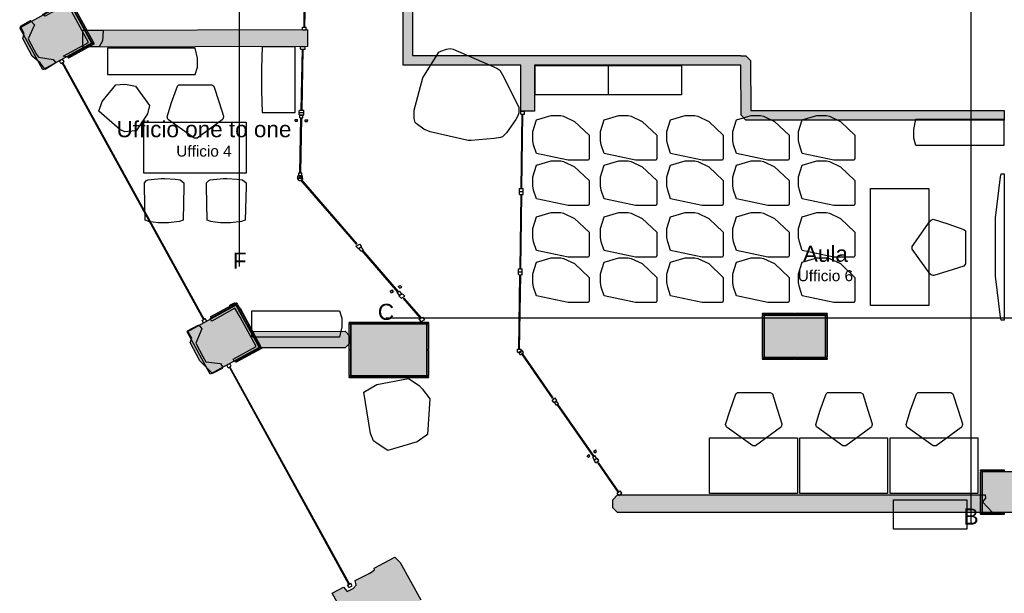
# Model space of a CAD drawing. Header units: millimetres. Extents: x -4985 to 43235, y -185 to 35000.
# Tile 8 of 14: x 2493 to 15954, y 10029 to 17878. Entities that reach past the tile are written whole.
import ezdxf
from ezdxf.enums import TextEntityAlignment as Align

# ---------------------------------------------------------------- set-up
doc = ezdxf.new("R2010")
doc.units = ezdxf.units.MM
for name, color, linetype in [('A-ARREDI', 9, 'Continuous'), ('A-MURI-ESISTENTI', 7, 'Continuous'), ('A-MURI-NUOVI', 40, 'Continuous'), ('A-PARETI-VETRATE', 5, 'Continuous'), ('A-PILASTRI', 8, 'Continuous'), ('A-TESTI', 7, 'Continuous'), ('A-TRACCE-SEZIONI', 1, 'Continuous'), ('A-VETRINE', 4, 'Continuous')]:
    doc.layers.add(name, color=color, linetype=linetype)
doc.styles.add('VISIO', font='arial.ttf')

msp = doc.modelspace()

# ---------------------------------------------------------------- hatches: boundary and pattern name
at = {"layer": 'A-MURI-ESISTENTI'}
for points in [[(12150, 25885), (8180, 25885), (8180, 25880), (8175, 25880), (8175, 21550), (8110, 21485), (8030, 21484), (8030, 21485), (7755, 21480), (7755, 19930), (7865, 19920), (7865, 17390), (8442, 17389), (9343, 17389), (9530, 17389), (12350, 17389), (12350, 17385), (12420, 17385), (12485, 17320), (12490, 16635), (15950, 16635), (15950, 16505), (12420, 16505), (12355, 16570), (12350, 17255), (9530, 17255), (9530, 16627), (9343, 16627), (9343, 17255), (7735, 17255), (7735, 17389), (7735, 26250), (7800, 26315), (9050, 26315), (9055, 26410), (9120, 26475), (9220, 26475), (9285, 26410), (9290, 26315), (12150, 26315), (12150, 25885)], [(3150, 17365), (3087, 17378), (3435, 17567), (3147, 18096), (2840, 17925), (2805, 17950), (3040, 18075), (3085, 18110), (3080, 18135), (3140, 18165), (3215, 18090), (3410, 17735), (3635, 17730), (3625, 17590), (3580, 17505), (3400, 17505), (3150, 17365)], [(2840, 17195), (2775, 17290), (2665, 17380), (2535, 17620), (2555, 17690), (2505, 17790), (2640, 17865), (2695, 17810), (2609, 17618), (2725, 17400), (2749, 17364), (2950, 17335), (2985, 17290), (2840, 17195)], [(5430, 13195), (5410, 13235), (5725, 13405), (5505, 13810), (5433, 13930), (5120, 13755), (5095, 13790), (5370, 13935), (5365, 13970), (5430, 14005), (5505, 13930), (5785, 13410), (5710, 13335), (5690, 13345), (5430, 13195)], [(5130, 13035), (4955, 13210), (4825, 13460), (4845, 13520), (4785, 13620), (4940, 13705), (4985, 13650), (4900, 13452), (4995, 13270), (5039, 13198), (5240, 13175), (5265, 13130), (5260, 13105), (5130, 13035)], [(15790, 11135), (10665, 11135), (10600, 11200), (10600, 11310), (10665, 11375), (15690, 11375), (15695, 11330), (15655, 11280), (15790, 11135)], [(7440, 8825), (7375, 8920), (7265, 9010), (7175, 9170), (7135, 9250), (7155, 9320), (6765, 10030), (6920, 10115), (6970, 10055), (7050, 10095), (7095, 10140), (7080, 10205), (7280, 10305), (7345, 10350), (7340, 10375), (7620, 10525), (7695, 10450), (7975, 9940), (7900, 9865), (7780, 9805), (7775, 9780), (7995, 9380), (8080, 9405), (8320, 9545), (8485, 9390), (8020, 9125), (8000, 9135), (7730, 8995), (7730, 9035), (8032, 9197), (7744, 9722), (7630, 9665), (7308, 9485), (7207, 9248), (7347, 8994), (7550, 8965), (7596, 8956), (7570, 8895), (7440, 8825)]]:
    msp.add_hatch(color=7, dxfattribs=at).paths.add_polyline_path(points)
at = {"layer": 'A-MURI-NUOVI'}
for points in [[(6428, 17510), (3358, 17503), (3358, 17735), (3415, 17735), (6427, 17742), (6428, 17510)], [(6941, 13386), (5790, 13386), (5665, 13610), (6941, 13616), (7006, 13550), (7006, 13450), (6941, 13386)]]:
    msp.add_hatch(color=40, dxfattribs=at).paths.add_polyline_path(points)
at = {"layer": 'A-PILASTRI'}
for points in [[(3476, 17557), (2810, 17191), (2493, 17769), (3159, 18135), (3476, 17557)], [(3323, 17853), (3166, 18139), (3178, 18146), (3183, 18144), (3337, 17865), (3335, 17859), (3323, 17853)], [(3484, 17561), (3326, 17847), (3338, 17854), (3344, 17852), (3497, 17573), (3496, 17568), (3484, 17561)], [(3150, 17368), (3503, 17562), (3510, 17550), (3508, 17545), (3162, 17354), (3157, 17356), (3150, 17368)], [(5466, 13991), (5113, 13797), (5106, 13810), (5108, 13815), (5454, 14005), (5460, 14004), (5466, 13991)], [(5765, 13393), (5099, 13028), (4781, 13606), (5448, 13972), (5765, 13393)], [(5612, 13689), (5454, 13976), (5467, 13982), (5472, 13981), (5626, 13701), (5624, 13696), (5612, 13689)], [(7537, 13723), (6999, 13723), (6999, 13737), (7003, 13741), (7533, 13741), (7537, 13737), (7537, 13723)], [(8081, 13723), (7543, 13723), (7543, 13737), (7547, 13741), (8077, 13741), (8081, 13737), (8081, 13723)], [(13087, 13843), (12649, 13843), (12649, 13857), (12653, 13861), (13083, 13861), (13087, 13857), (13087, 13843)], [(12667, 13835), (12667, 13255), (12653, 13255), (12649, 13259), (12649, 13831), (12653, 13835), (12667, 13835)], [(13505, 13255), (12675, 13255), (12675, 13835), (13505, 13835), (13505, 13255)], [(13531, 13843), (13093, 13843), (13093, 13857), (13097, 13861), (13527, 13861), (13531, 13857), (13531, 13843)], [(13513, 13255), (13513, 13835), (13527, 13835), (13531, 13831), (13531, 13259), (13527, 13255), (13513, 13255)], [(5772, 13397), (5615, 13684), (5627, 13690), (5632, 13689), (5786, 13409), (5784, 13404), (5772, 13397)], [(7017, 13715), (7017, 13363), (7003, 13363), (6999, 13367), (6999, 13711), (7003, 13715), (7017, 13715)], [(8055, 13005), (7025, 13005), (7025, 13715), (8055, 13715), (8055, 13005)], [(8063, 13363), (8063, 13715), (8077, 13715), (8081, 13711), (8081, 13367), (8077, 13363), (8063, 13363)], [(5438, 13205), (5792, 13399), (5798, 13386), (5797, 13381), (5451, 13191), (5445, 13192), (5438, 13205)], [(7017, 13357), (7017, 13005), (7003, 13005), (6999, 13009), (6999, 13353), (7003, 13357), (7017, 13357)], [(8063, 13005), (8063, 13357), (8077, 13357), (8081, 13353), (8081, 13009), (8077, 13005), (8063, 13005)], [(12649, 13247), (13087, 13247), (13087, 13233), (13083, 13229), (12653, 13229), (12649, 13233), (12649, 13247)], [(13093, 13247), (13531, 13247), (13531, 13233), (13527, 13229), (13097, 13229), (13093, 13233), (13093, 13247)], [(6999, 12997), (7537, 12997), (7537, 12983), (7533, 12979), (7003, 12979), (6999, 12983), (6999, 12997)], [(7543, 12997), (8081, 12997), (8081, 12983), (8077, 12979), (7547, 12979), (7543, 12983), (7543, 12997)], [(15952, 11703), (15629, 11703), (15629, 11717), (15633, 11721), (15948, 11721), (15952, 11717), (15952, 11703)], [(15647, 11695), (15647, 11135), (15633, 11135), (15629, 11139), (15629, 11691), (15633, 11695), (15647, 11695)], [(16255, 11135), (15655, 11135), (15655, 11695), (16255, 11695), (16255, 11135)], [(15629, 11127), (15952, 11127), (15952, 11113), (15948, 11109), (15633, 11109), (15629, 11113), (15629, 11127)]]:
    msp.add_hatch(color=8, dxfattribs=at).paths.add_polyline_path(points)

# ---------------------------------------------------------------- linework, layer by layer
at = {"layer": 'A-ARREDI'}
for points in [[(5800, 16907), (5810, 16607), (6260, 16607), (6260, 17507), (5810, 17507), (5800, 17207), (5800, 16907)], [(5800, 16907), (5810, 16607), (6260, 16607), (6260, 17507), (5810, 17507), (5800, 17207), (5800, 16907)], [(3692, 17490), (3692, 17130), (4892, 17130), (4922, 17230), (4922, 17350), (4892, 17490), (3692, 17490)], [(3692, 17490), (3692, 17130), (4892, 17130), (4922, 17230), (4922, 17350), (4892, 17490), (3692, 17490)], [(8626, 16225), (8106, 16342), (8016, 16381), (7912, 16459), (7898, 16472), (7886, 16524), (7886, 16641), (8002, 17083), (8224, 17434), (8250, 17447), (8328, 17473), (8380, 17486), (8418, 17473), (9016, 17213), (9056, 17187), (9094, 17122), (9316, 16680), (9316, 16602), (9302, 16563), (9276, 16511), (9146, 16329), (9094, 16277), (9068, 16264), (8978, 16251), (8666, 16225), (8626, 16225)], [(8626, 16225), (8106, 16342), (8016, 16381), (7912, 16459), (7898, 16472), (7886, 16524), (7886, 16641), (8002, 17083), (8224, 17434), (8250, 17447), (8328, 17473), (8380, 17486), (8418, 17473), (9016, 17213), (9056, 17187), (9094, 17122), (9316, 16680), (9316, 16602), (9302, 16563), (9276, 16511), (9146, 16329), (9094, 16277), (9068, 16264), (8978, 16251), (8666, 16225), (8626, 16225)], [(9540, 16851), (9540, 17251), (10540, 17251), (10540, 16851), (9540, 16851)], [(9540, 16851), (9540, 17251), (10540, 17251), (10540, 16851), (9540, 16851)], [(10541, 16851), (10541, 17251), (11541, 17251), (11541, 16851), (10541, 16851)], [(10541, 16851), (10541, 17251), (11541, 17251), (11541, 16851), (10541, 16851)], [(4268, 16704), (4240, 16589), (4085, 16359), (3970, 16347), (3930, 16344), (3863, 16377), (3575, 16627), (3621, 16757), (3808, 16985), (3924, 16997), (3962, 16991), (4076, 16967), (4268, 16704)], [(4268, 16704), (4240, 16589), (4085, 16359), (3970, 16347), (3930, 16344), (3863, 16377), (3575, 16627), (3621, 16757), (3808, 16985), (3924, 16997), (3962, 16991), (4076, 16967), (4268, 16704)], [(5119, 16987), (5149, 16967), (5219, 16747), (5279, 16557), (5279, 16547), (5269, 16517), (5259, 16507), (4919, 16257), (4879, 16257), (4529, 16507), (4519, 16517), (4509, 16547), (4569, 16747), (4649, 16967), (4669, 16987), (5119, 16987)], [(5119, 16987), (5149, 16967), (5219, 16747), (5279, 16557), (5279, 16547), (5269, 16517), (5259, 16507), (4919, 16257), (4879, 16257), (4529, 16507), (4519, 16517), (4509, 16547), (4569, 16747), (4649, 16967), (4669, 16987), (5119, 16987)], [(9509, 16347), (9559, 16507), (9759, 16567), (9889, 16567), (9929, 16557), (10079, 16487), (10279, 16297), (10279, 15977), (10269, 15957), (9989, 15957), (9559, 16047), (9519, 16167), (9509, 16227), (9509, 16347)], [(9509, 16347), (9559, 16507), (9759, 16567), (9889, 16567), (9929, 16557), (10079, 16487), (10279, 16297), (10279, 15977), (10269, 15957), (9989, 15957), (9559, 16047), (9519, 16167), (9509, 16227), (9509, 16347)], [(10433, 16347), (10483, 16507), (10683, 16567), (10813, 16567), (10853, 16557), (11003, 16487), (11203, 16297), (11203, 15977), (11193, 15957), (10913, 15957), (10483, 16047), (10443, 16167), (10433, 16227), (10433, 16347)], [(10433, 16347), (10483, 16507), (10683, 16567), (10813, 16567), (10853, 16557), (11003, 16487), (11203, 16297), (11203, 15977), (11193, 15957), (10913, 15957), (10483, 16047), (10443, 16167), (10433, 16227), (10433, 16347)], [(11342, 16347), (11392, 16507), (11592, 16567), (11722, 16567), (11762, 16557), (11912, 16487), (12112, 16297), (12112, 15977), (12102, 15957), (11822, 15957), (11392, 16047), (11352, 16167), (11342, 16227), (11342, 16347)], [(11342, 16347), (11392, 16507), (11592, 16567), (11722, 16567), (11762, 16557), (11912, 16487), (12112, 16297), (12112, 15977), (12102, 15957), (11822, 15957), (11392, 16047), (11352, 16167), (11342, 16227), (11342, 16347)], [(12242, 16347), (12292, 16507), (12492, 16567), (12622, 16567), (12662, 16557), (12812, 16487), (13012, 16297), (13012, 15977), (13002, 15957), (12722, 15957), (12292, 16047), (12252, 16167), (12242, 16227), (12242, 16347)], [(12242, 16347), (12292, 16507), (12492, 16567), (12622, 16567), (12662, 16557), (12812, 16487), (13012, 16297), (13012, 15977), (13002, 15957), (12722, 15957), (12292, 16047), (12252, 16167), (12242, 16227), (12242, 16347)], [(13142, 16347), (13192, 16507), (13392, 16567), (13522, 16567), (13562, 16557), (13712, 16487), (13912, 16297), (13912, 15977), (13902, 15957), (13622, 15957), (13192, 16047), (13152, 16167), (13142, 16227), (13142, 16347)], [(13142, 16347), (13192, 16507), (13392, 16567), (13522, 16567), (13562, 16557), (13712, 16487), (13912, 16297), (13912, 15977), (13902, 15957), (13622, 15957), (13192, 16047), (13152, 16167), (13142, 16227), (13142, 16347)], [(4189, 15777), (4189, 16477), (5589, 16477), (5589, 15777), (4189, 15777)], [(4189, 15777), (4189, 16477), (5589, 16477), (5589, 15777), (4189, 15777)], [(15946, 16515), (15946, 16155), (14746, 16155), (14716, 16255), (14716, 16375), (14746, 16515), (15946, 16515)], [(15946, 16515), (15946, 16155), (14746, 16155), (14716, 16255), (14716, 16375), (14746, 16515), (15946, 16515)], [(9509, 15727), (9559, 15887), (9759, 15947), (9889, 15947), (9929, 15937), (10079, 15867), (10279, 15677), (10279, 15357), (10269, 15337), (9989, 15337), (9559, 15427), (9519, 15547), (9509, 15607), (9509, 15727)], [(9509, 15727), (9559, 15887), (9759, 15947), (9889, 15947), (9929, 15937), (10079, 15867), (10279, 15677), (10279, 15357), (10269, 15337), (9989, 15337), (9559, 15427), (9519, 15547), (9509, 15607), (9509, 15727)], [(10433, 15727), (10483, 15887), (10683, 15947), (10813, 15947), (10853, 15937), (11003, 15867), (11203, 15677), (11203, 15357), (11193, 15337), (10913, 15337), (10483, 15427), (10443, 15547), (10433, 15607), (10433, 15727)], [(10433, 15727), (10483, 15887), (10683, 15947), (10813, 15947), (10853, 15937), (11003, 15867), (11203, 15677), (11203, 15357), (11193, 15337), (10913, 15337), (10483, 15427), (10443, 15547), (10433, 15607), (10433, 15727)], [(11342, 15727), (11392, 15887), (11592, 15947), (11722, 15947), (11762, 15937), (11912, 15867), (12112, 15677), (12112, 15357), (12102, 15337), (11822, 15337), (11392, 15427), (11352, 15547), (11342, 15607), (11342, 15727)], [(11342, 15727), (11392, 15887), (11592, 15947), (11722, 15947), (11762, 15937), (11912, 15867), (12112, 15677), (12112, 15357), (12102, 15337), (11822, 15337), (11392, 15427), (11352, 15547), (11342, 15607), (11342, 15727)], [(12242, 15727), (12292, 15887), (12492, 15947), (12622, 15947), (12662, 15937), (12812, 15867), (13012, 15677), (13012, 15357), (13002, 15337), (12722, 15337), (12292, 15427), (12252, 15547), (12242, 15607), (12242, 15727)], [(12242, 15727), (12292, 15887), (12492, 15947), (12622, 15947), (12662, 15937), (12812, 15867), (13012, 15677), (13012, 15357), (13002, 15337), (12722, 15337), (12292, 15427), (12252, 15547), (12242, 15607), (12242, 15727)], [(13142, 15727), (13192, 15887), (13392, 15947), (13522, 15947), (13562, 15937), (13712, 15867), (13912, 15677), (13912, 15357), (13902, 15337), (13622, 15337), (13192, 15427), (13152, 15547), (13142, 15607), (13142, 15727)], [(13142, 15727), (13192, 15887), (13392, 15947), (13522, 15947), (13562, 15937), (13712, 15867), (13912, 15677), (13912, 15357), (13902, 15337), (13622, 15337), (13192, 15427), (13152, 15547), (13142, 15607), (13142, 15727)], [(15951, 13767), (15911, 13767), (15901, 13807), (15831, 14367), (15831, 15167), (15901, 15727), (15911, 15767), (15951, 15767), (15951, 13767)], [(15951, 13767), (15911, 13767), (15901, 13807), (15831, 14367), (15831, 15167), (15901, 15727), (15911, 15767), (15951, 15767), (15951, 13767)], [(4387, 15097), (4317, 15107), (4257, 15117), (4207, 15137), (4197, 15597), (4197, 15647), (4227, 15677), (4247, 15687), (4427, 15707), (4477, 15707), (4617, 15697), (4687, 15687), (4737, 15647), (4737, 15597), (4727, 15137), (4677, 15117), (4527, 15097), (4387, 15097)], [(4387, 15097), (4317, 15107), (4257, 15117), (4207, 15137), (4197, 15597), (4197, 15647), (4227, 15677), (4247, 15687), (4427, 15707), (4477, 15707), (4617, 15697), (4687, 15687), (4737, 15647), (4737, 15597), (4727, 15137), (4677, 15117), (4527, 15097), (4387, 15097)], [(5237, 15097), (5167, 15107), (5107, 15117), (5057, 15137), (5047, 15597), (5047, 15647), (5077, 15677), (5097, 15687), (5277, 15707), (5327, 15707), (5467, 15697), (5537, 15687), (5587, 15647), (5587, 15597), (5577, 15137), (5527, 15117), (5377, 15097), (5237, 15097)], [(5237, 15097), (5167, 15107), (5107, 15117), (5057, 15137), (5047, 15597), (5047, 15647), (5077, 15677), (5097, 15687), (5277, 15707), (5327, 15707), (5467, 15697), (5537, 15687), (5587, 15647), (5587, 15597), (5577, 15137), (5527, 15117), (5377, 15097), (5237, 15097)], [(14922, 13967), (14122, 13967), (14122, 15567), (14922, 15567), (14922, 13967)], [(14922, 13967), (14122, 13967), (14122, 15567), (14922, 15567), (14922, 13967)], [(9509, 15020), (9559, 15180), (9759, 15240), (9889, 15240), (9929, 15230), (10079, 15160), (10279, 14970), (10279, 14650), (10269, 14630), (9989, 14630), (9559, 14720), (9519, 14840), (9509, 14900), (9509, 15020)], [(9509, 15020), (9559, 15180), (9759, 15240), (9889, 15240), (9929, 15230), (10079, 15160), (10279, 14970), (10279, 14650), (10269, 14630), (9989, 14630), (9559, 14720), (9519, 14840), (9509, 14900), (9509, 15020)], [(10433, 15020), (10483, 15180), (10683, 15240), (10813, 15240), (10853, 15230), (11003, 15160), (11203, 14970), (11203, 14650), (11193, 14630), (10913, 14630), (10483, 14720), (10443, 14840), (10433, 14900), (10433, 15020)], [(10433, 15020), (10483, 15180), (10683, 15240), (10813, 15240), (10853, 15230), (11003, 15160), (11203, 14970), (11203, 14650), (11193, 14630), (10913, 14630), (10483, 14720), (10443, 14840), (10433, 14900), (10433, 15020)], [(11342, 15020), (11392, 15180), (11592, 15240), (11722, 15240), (11762, 15230), (11912, 15160), (12112, 14970), (12112, 14650), (12102, 14630), (11822, 14630), (11392, 14720), (11352, 14840), (11342, 14900), (11342, 15020)], [(11342, 15020), (11392, 15180), (11592, 15240), (11722, 15240), (11762, 15230), (11912, 15160), (12112, 14970), (12112, 14650), (12102, 14630), (11822, 14630), (11392, 14720), (11352, 14840), (11342, 14900), (11342, 15020)], [(12242, 15020), (12292, 15180), (12492, 15240), (12622, 15240), (12662, 15230), (12812, 15160), (13012, 14970), (13012, 14650), (13002, 14630), (12722, 14630), (12292, 14720), (12252, 14840), (12242, 14900), (12242, 15020)], [(12242, 15020), (12292, 15180), (12492, 15240), (12622, 15240), (12662, 15230), (12812, 15160), (13012, 14970), (13012, 14650), (13002, 14630), (12722, 14630), (12292, 14720), (12252, 14840), (12242, 14900), (12242, 15020)], [(13142, 15020), (13192, 15180), (13392, 15240), (13522, 15240), (13562, 15230), (13712, 15160), (13912, 14970), (13912, 14650), (13902, 14630), (13622, 14630), (13192, 14720), (13152, 14840), (13142, 14900), (13142, 15020)], [(13142, 15020), (13192, 15180), (13392, 15240), (13522, 15240), (13562, 15230), (13712, 15160), (13912, 14970), (13912, 14650), (13902, 14630), (13622, 14630), (13192, 14720), (13152, 14840), (13142, 14900), (13142, 15020)], [(15422, 14537), (15402, 14507), (15182, 14437), (14992, 14377), (14982, 14377), (14952, 14387), (14942, 14397), (14692, 14737), (14692, 14777), (14942, 15127), (14952, 15137), (14982, 15147), (15182, 15087), (15402, 15007), (15422, 14987), (15422, 14537)], [(15422, 14537), (15402, 14507), (15182, 14437), (14992, 14377), (14982, 14377), (14952, 14387), (14942, 14397), (14692, 14737), (14692, 14777), (14942, 15127), (14952, 15137), (14982, 15147), (15182, 15087), (15402, 15007), (15422, 14987), (15422, 14537)], [(9509, 14400), (9559, 14560), (9759, 14620), (9889, 14620), (9929, 14610), (10079, 14540), (10279, 14350), (10279, 14030), (10269, 14010), (9989, 14010), (9559, 14100), (9519, 14220), (9509, 14280), (9509, 14400)], [(9509, 14400), (9559, 14560), (9759, 14620), (9889, 14620), (9929, 14610), (10079, 14540), (10279, 14350), (10279, 14030), (10269, 14010), (9989, 14010), (9559, 14100), (9519, 14220), (9509, 14280), (9509, 14400)], [(10433, 14400), (10483, 14560), (10683, 14620), (10813, 14620), (10853, 14610), (11003, 14540), (11203, 14350), (11203, 14030), (11193, 14010), (10913, 14010), (10483, 14100), (10443, 14220), (10433, 14280), (10433, 14400)], [(10433, 14400), (10483, 14560), (10683, 14620), (10813, 14620), (10853, 14610), (11003, 14540), (11203, 14350), (11203, 14030), (11193, 14010), (10913, 14010), (10483, 14100), (10443, 14220), (10433, 14280), (10433, 14400)], [(11342, 14400), (11392, 14560), (11592, 14620), (11722, 14620), (11762, 14610), (11912, 14540), (12112, 14350), (12112, 14030), (12102, 14010), (11822, 14010), (11392, 14100), (11352, 14220), (11342, 14280), (11342, 14400)], [(11342, 14400), (11392, 14560), (11592, 14620), (11722, 14620), (11762, 14610), (11912, 14540), (12112, 14350), (12112, 14030), (12102, 14010), (11822, 14010), (11392, 14100), (11352, 14220), (11342, 14280), (11342, 14400)], [(12242, 14400), (12292, 14560), (12492, 14620), (12622, 14620), (12662, 14610), (12812, 14540), (13012, 14350), (13012, 14030), (13002, 14010), (12722, 14010), (12292, 14100), (12252, 14220), (12242, 14280), (12242, 14400)], [(12242, 14400), (12292, 14560), (12492, 14620), (12622, 14620), (12662, 14610), (12812, 14540), (13012, 14350), (13012, 14030), (13002, 14010), (12722, 14010), (12292, 14100), (12252, 14220), (12242, 14280), (12242, 14400)], [(13142, 14400), (13192, 14560), (13392, 14620), (13522, 14620), (13562, 14610), (13712, 14540), (13912, 14350), (13912, 14030), (13902, 14010), (13622, 14010), (13192, 14100), (13152, 14220), (13142, 14280), (13142, 14400)], [(13142, 14400), (13192, 14560), (13392, 14620), (13522, 14620), (13562, 14610), (13712, 14540), (13912, 14350), (13912, 14030), (13902, 14010), (13622, 14010), (13192, 14100), (13152, 14220), (13142, 14280), (13142, 14400)], [(5667, 13534), (5667, 13894), (6867, 13894), (6897, 13794), (6897, 13674), (6867, 13534), (5667, 13534)], [(5667, 13534), (5667, 13894), (6867, 13894), (6897, 13794), (6897, 13674), (6867, 13534), (5667, 13534)], [(8068, 12204), (7925, 12100), (7525, 11984), (7381, 12081), (7332, 12116), (7287, 12218), (7197, 12783), (7375, 12888), (7810, 12969), (7955, 12872), (7993, 12829), (8100, 12691), (8068, 12204)], [(8068, 12204), (7925, 12100), (7525, 11984), (7381, 12081), (7332, 12116), (7287, 12218), (7197, 12783), (7375, 12888), (7810, 12969), (7955, 12872), (7993, 12829), (8100, 12691), (8068, 12204)], [(12754, 12777), (12784, 12757), (12854, 12537), (12914, 12347), (12914, 12337), (12904, 12307), (12894, 12297), (12554, 12047), (12514, 12047), (12164, 12297), (12154, 12307), (12144, 12337), (12204, 12537), (12284, 12757), (12304, 12777), (12754, 12777)], [(12754, 12777), (12784, 12757), (12854, 12537), (12914, 12347), (12914, 12337), (12904, 12307), (12894, 12297), (12554, 12047), (12514, 12047), (12164, 12297), (12154, 12307), (12144, 12337), (12204, 12537), (12284, 12757), (12304, 12777), (12754, 12777)], [(13988, 12777), (14018, 12757), (14088, 12537), (14148, 12347), (14148, 12337), (14138, 12307), (14128, 12297), (13788, 12047), (13748, 12047), (13398, 12297), (13388, 12307), (13378, 12337), (13438, 12537), (13518, 12757), (13538, 12777), (13988, 12777)], [(13988, 12777), (14018, 12757), (14088, 12537), (14148, 12347), (14148, 12337), (14138, 12307), (14128, 12297), (13788, 12047), (13748, 12047), (13398, 12297), (13388, 12307), (13378, 12337), (13438, 12537), (13518, 12757), (13538, 12777), (13988, 12777)], [(15222, 12777), (15252, 12757), (15322, 12537), (15382, 12347), (15382, 12337), (15372, 12307), (15362, 12297), (15022, 12047), (14982, 12047), (14632, 12297), (14622, 12307), (14612, 12337), (14672, 12537), (14752, 12757), (14772, 12777), (15222, 12777)], [(15222, 12777), (15252, 12757), (15322, 12537), (15382, 12347), (15382, 12337), (15372, 12307), (15362, 12297), (15022, 12047), (14982, 12047), (14632, 12297), (14622, 12307), (14612, 12337), (14672, 12537), (14752, 12757), (14772, 12777), (15222, 12777)], [(13124, 12157), (13124, 11397), (11924, 11397), (11924, 12157), (13124, 12157)], [(13124, 12157), (13124, 11397), (11924, 11397), (11924, 12157), (13124, 12157)], [(14358, 12157), (14358, 11397), (13158, 11397), (13158, 12157), (14358, 12157)], [(14358, 12157), (14358, 11397), (13158, 11397), (13158, 12157), (14358, 12157)], [(15592, 12157), (15592, 11397), (14392, 11397), (14392, 12157), (15592, 12157)], [(15592, 12157), (15592, 11397), (14392, 11397), (14392, 12157), (15592, 12157)], [(14440, 10908), (14440, 11308), (15440, 11308), (15440, 10908), (14440, 10908)], [(14440, 10908), (14440, 11308), (15440, 11308), (15440, 10908), (14440, 10908)]]:
    msp.add_lwpolyline(points, close=True, dxfattribs=at)
at = {"layer": 'A-MURI-ESISTENTI'}
for points in [[(7865, 19920), (7865, 17390), (8442, 17389), (9343, 17389), (9530, 17389), (12350, 17389), (12350, 17385), (12420, 17385), (12485, 17320), (12490, 16635), (15950, 16635), (15950, 16505), (12420, 16505), (12355, 16570), (12350, 17255), (9530, 17255), (9530, 16627), (9343, 16627), (9343, 17255), (7735, 17255), (7735, 17389), (7735, 26250)], [(7155, 9320), (6765, 10030), (6920, 10115), (6970, 10055), (7050, 10095), (7095, 10140), (7080, 10205), (7280, 10305), (7345, 10350), (7340, 10375), (7620, 10525), (7695, 10450), (7975, 9940)]]:
    msp.add_lwpolyline(points, dxfattribs=at)
for points in [[(3150, 17365), (3087, 17378), (3435, 17567), (3147, 18096), (2840, 17925), (2805, 17950), (3040, 18075), (3085, 18110), (3080, 18135), (3140, 18165), (3215, 18090), (3410, 17735), (3635, 17730), (3625, 17590), (3580, 17505), (3400, 17505), (3150, 17365)], [(2840, 17195), (2775, 17290), (2665, 17380), (2535, 17620), (2555, 17690), (2505, 17790), (2640, 17865), (2695, 17810), (2609, 17618), (2725, 17400), (2749, 17364), (2950, 17335), (2985, 17290), (2840, 17195)], [(5430, 13195), (5410, 13235), (5725, 13405), (5505, 13810), (5433, 13930), (5120, 13755), (5095, 13790), (5370, 13935), (5365, 13970), (5430, 14005), (5505, 13930), (5785, 13410), (5710, 13335), (5690, 13345), (5430, 13195)], [(5130, 13035), (4955, 13210), (4825, 13460), (4845, 13520), (4785, 13620), (4940, 13705), (4985, 13650), (4900, 13452), (4995, 13270), (5039, 13198), (5240, 13175), (5265, 13130), (5260, 13105), (5130, 13035)], [(15790, 11135), (10665, 11135), (10600, 11200), (10600, 11310), (10665, 11375), (15690, 11375), (15695, 11330), (15655, 11280), (15790, 11135)]]:
    msp.add_lwpolyline(points, close=True, dxfattribs=at)
at = {"layer": 'A-MURI-NUOVI'}
for points in [[(6428, 17510), (3358, 17503), (3358, 17735), (3415, 17735), (6427, 17742), (6428, 17510)], [(6941, 13386), (5790, 13386), (5665, 13610), (6941, 13616), (7006, 13550), (7006, 13450), (6941, 13386)]]:
    msp.add_lwpolyline(points, close=True, dxfattribs=at)
at = {"layer": 'A-PARETI-VETRATE'}
for p, q in [((6380, 17778), (6444, 21043)), ((6390, 17777), (6454, 21043)), ((6360, 17778), (6410, 17777)), ((6360, 17740), (6360, 17778)), ((6380, 17778), (6390, 17777)), ((6410, 17739), (6410, 17777)), ((6360, 17740), (6410, 17739)), ((6333, 17477), (6334, 17510)), ((6334, 17510), (6396, 17510)), ((6395, 17477), (6396, 17510)), ((6333, 17477), (6395, 17477)), ((6340, 16642), (6358, 17477)), ((6353, 16642), (6370, 17477)), ((6358, 17477), (6370, 17477)), ((6314, 16577), (6315, 16609)), ((6314, 16577), (6376, 16576)), ((6315, 16609), (6316, 16642)), ((6315, 16609), (6377, 16609)), ((6315, 16609), (6377, 16609)), ((6316, 16642), (6378, 16642)), ((6325, 16573), (6365, 16573)), ((6325, 16536), (6325, 16573)), ((6340, 16642), (6353, 16642)), ((6364, 16536), (6365, 16573)), ((6376, 16576), (6377, 16609)), ((6377, 16609), (6378, 16642)), ((9342, 16587), (9343, 16627)), ((9342, 16587), (9392, 16586)), ((9343, 16627), (9393, 16626)), ((9348, 15568), (9362, 16586)), ((9358, 15568), (9372, 16586)), ((9362, 16586), (9372, 16586)), ((9392, 16586), (9393, 16626)), ((6258, 16512), (6293, 16511)), ((6258, 16489), (6258, 16512)), ((6258, 16489), (6293, 16488)), ((6293, 16488), (6293, 16511)), ((6323, 15782), (6338, 16536)), ((6325, 16536), (6364, 16536)), ((6335, 15781), (6351, 16536)), ((6338, 16536), (6351, 16536)), ((6394, 16487), (6395, 16510)), ((6394, 16487), (6429, 16487)), ((6395, 16510), (6430, 16510)), ((6429, 16487), (6430, 16510)), ((6308, 15745), (6309, 15782)), ((6309, 15782), (6349, 15781)), ((6323, 15782), (6335, 15781)), ((6348, 15744), (6349, 15781)), ((6290, 15705), (6340, 15734)), ((6318, 15672), (6290, 15705)), ((6296, 15709), (6297, 15742)), ((6296, 15709), (6358, 15708)), ((6297, 15742), (6359, 15741)), ((6308, 15745), (6348, 15744)), ((6318, 15672), (6369, 15701)), ((6338, 15684), (6348, 15689)), ((7096, 14807), (6338, 15684)), ((6369, 15701), (6340, 15734)), ((7107, 14812), (6348, 15689)), ((6358, 15708), (6359, 15741)), ((9327, 15488), (9328, 15528)), ((9327, 15488), (9377, 15487)), ((9328, 15528), (9328, 15568)), ((9328, 15568), (9378, 15567)), ((9328, 15528), (9378, 15527)), ((9328, 15528), (9378, 15527)), ((9333, 14469), (9347, 15488)), ((9343, 14469), (9357, 15488)), ((9347, 15488), (9357, 15488)), ((9348, 15568), (9358, 15568)), ((9377, 15487), (9378, 15527)), ((9378, 15527), (9378, 15567)), ((7090, 14779), (7141, 14808)), ((7096, 14807), (7107, 14812)), ((7170, 14775), (7141, 14808)), ((7119, 14746), (7090, 14779)), ((7119, 14746), (7170, 14775)), ((7131, 14748), (7163, 14766)), ((7163, 14711), (7131, 14748)), ((7195, 14729), (7163, 14766)), ((7163, 14711), (7195, 14729)), ((7174, 14717), (7184, 14723)), ((7663, 14152), (7174, 14717)), ((7673, 14158), (7184, 14723)), ((9312, 14430), (9313, 14470)), ((9312, 14390), (9312, 14430)), ((9312, 14430), (9362, 14429)), ((9312, 14430), (9362, 14429)), ((9313, 14470), (9363, 14469)), ((9333, 14469), (9343, 14469)), ((9362, 14429), (9363, 14469)), ((9362, 14389), (9362, 14429)), ((9312, 14390), (9362, 14389)), ((9318, 13371), (9332, 14389)), ((9328, 13371), (9342, 14389)), ((9332, 14389), (9342, 14389)), ((7556, 14164), (7584, 14180)), ((7576, 14141), (7556, 14164)), ((7576, 14141), (7604, 14157)), ((7604, 14157), (7584, 14180)), ((7652, 14146), (7684, 14164)), ((7684, 14109), (7652, 14146)), ((7663, 14152), (7673, 14158)), ((7668, 14227), (7696, 14243)), ((7688, 14204), (7668, 14227)), ((7716, 14127), (7684, 14164)), ((7688, 14204), (7716, 14220)), ((7716, 14220), (7696, 14243)), ((7677, 14100), (7728, 14129)), ((7706, 14068), (7677, 14100)), ((7684, 14109), (7716, 14127)), ((7706, 14068), (7756, 14096)), ((7756, 14096), (7728, 14129)), ((7740, 14062), (7750, 14068)), ((7974, 13792), (7740, 14062)), ((7984, 13798), (7750, 14068)), ((7954, 13781), (8004, 13810)), ((7982, 13748), (7954, 13781)), ((7974, 13792), (7984, 13798)), ((7982, 13748), (8033, 13777)), ((8033, 13777), (8004, 13810)), ((9298, 13331), (9298, 13371)), ((9298, 13371), (9348, 13370)), ((9298, 13331), (9348, 13330)), ((9317, 13327), (9358, 13356)), ((9340, 13294), (9317, 13327)), ((9318, 13371), (9328, 13371)), ((9348, 13330), (9348, 13370)), ((9381, 13323), (9358, 13356)), ((9340, 13294), (9381, 13323)), ((9356, 13306), (9365, 13312)), ((9778, 12701), (9356, 13306)), ((9787, 12706), (9365, 13312)), ((9774, 12673), (9814, 12702)), ((9796, 12640), (9774, 12673)), ((9778, 12701), (9787, 12706)), ((9796, 12640), (9837, 12669)), ((9806, 12642), (9832, 12660)), ((9837, 12669), (9814, 12702)), ((9858, 12623), (9832, 12660)), ((9832, 12605), (9806, 12642)), ((9832, 12605), (9858, 12623)), ((9841, 12611), (9849, 12617)), ((10336, 11901), (9841, 12611)), ((10345, 11906), (9849, 12617)), ((10340, 11975), (10363, 11991)), ((10379, 11968), (10363, 11991)), ((10250, 11912), (10273, 11928)), ((10266, 11890), (10250, 11912)), ((10266, 11890), (10289, 11906)), ((10289, 11906), (10273, 11928)), ((10327, 11894), (10354, 11913)), ((10353, 11858), (10327, 11894)), ((10336, 11901), (10345, 11906)), ((10356, 11952), (10340, 11975)), ((10348, 11849), (10389, 11878)), ((10371, 11816), (10348, 11849)), ((10353, 11858), (10379, 11876)), ((10379, 11876), (10354, 11913)), ((10356, 11952), (10379, 11968)), ((10412, 11845), (10389, 11878)), ((10371, 11816), (10412, 11845)), ((10399, 11811), (10407, 11817)), ((10676, 11415), (10399, 11811)), ((10684, 11420), (10407, 11817)), ((10659, 11403), (10700, 11432)), ((10682, 11370), (10659, 11403)), ((10676, 11415), (10684, 11420)), ((10682, 11370), (10723, 11399)), ((10723, 11399), (10700, 11432))]:
    msp.add_line(p, q, dxfattribs=at)
at = {"layer": 'A-PILASTRI'}
for points in [[(3476, 17557), (2810, 17191), (2493, 17769), (3159, 18135), (3476, 17557)], [(3323, 17853), (3166, 18139), (3178, 18146), (3183, 18144), (3337, 17865), (3335, 17859), (3323, 17853)], [(3484, 17561), (3326, 17847), (3338, 17854), (3344, 17852), (3497, 17573), (3496, 17568), (3484, 17561)], [(3150, 17368), (3503, 17562), (3510, 17550), (3508, 17545), (3162, 17354), (3157, 17356), (3150, 17368)], [(5466, 13991), (5113, 13797), (5106, 13810), (5108, 13815), (5454, 14005), (5460, 14004), (5466, 13991)], [(5765, 13393), (5099, 13028), (4781, 13606), (5448, 13972), (5765, 13393)], [(5612, 13689), (5454, 13976), (5467, 13982), (5472, 13981), (5626, 13701), (5624, 13696), (5612, 13689)], [(7537, 13723), (6999, 13723), (6999, 13737), (7003, 13741), (7533, 13741), (7537, 13737), (7537, 13723)], [(8081, 13723), (7543, 13723), (7543, 13737), (7547, 13741), (8077, 13741), (8081, 13737), (8081, 13723)], [(13087, 13843), (12649, 13843), (12649, 13857), (12653, 13861), (13083, 13861), (13087, 13857), (13087, 13843)], [(12667, 13835), (12667, 13255), (12653, 13255), (12649, 13259), (12649, 13831), (12653, 13835), (12667, 13835)], [(13505, 13255), (12675, 13255), (12675, 13835), (13505, 13835), (13505, 13255)], [(13531, 13843), (13093, 13843), (13093, 13857), (13097, 13861), (13527, 13861), (13531, 13857), (13531, 13843)], [(13513, 13255), (13513, 13835), (13527, 13835), (13531, 13831), (13531, 13259), (13527, 13255), (13513, 13255)], [(5772, 13397), (5615, 13684), (5627, 13690), (5632, 13689), (5786, 13409), (5784, 13404), (5772, 13397)], [(7017, 13715), (7017, 13363), (7003, 13363), (6999, 13367), (6999, 13711), (7003, 13715), (7017, 13715)], [(8055, 13005), (7025, 13005), (7025, 13715), (8055, 13715), (8055, 13005)], [(8063, 13363), (8063, 13715), (8077, 13715), (8081, 13711), (8081, 13367), (8077, 13363), (8063, 13363)], [(5438, 13205), (5792, 13399), (5798, 13386), (5797, 13381), (5451, 13191), (5445, 13192), (5438, 13205)], [(7017, 13357), (7017, 13005), (7003, 13005), (6999, 13009), (6999, 13353), (7003, 13357), (7017, 13357)], [(8063, 13005), (8063, 13357), (8077, 13357), (8081, 13353), (8081, 13009), (8077, 13005), (8063, 13005)], [(12649, 13247), (13087, 13247), (13087, 13233), (13083, 13229), (12653, 13229), (12649, 13233), (12649, 13247)], [(13093, 13247), (13531, 13247), (13531, 13233), (13527, 13229), (13097, 13229), (13093, 13233), (13093, 13247)], [(6999, 12997), (7537, 12997), (7537, 12983), (7533, 12979), (7003, 12979), (6999, 12983), (6999, 12997)], [(7543, 12997), (8081, 12997), (8081, 12983), (8077, 12979), (7547, 12979), (7543, 12983), (7543, 12997)], [(15952, 11703), (15629, 11703), (15629, 11717), (15633, 11721), (15948, 11721), (15952, 11717), (15952, 11703)], [(15647, 11695), (15647, 11135), (15633, 11135), (15629, 11139), (15629, 11691), (15633, 11695), (15647, 11695)], [(16255, 11135), (15655, 11135), (15655, 11695), (16255, 11695), (16255, 11135)], [(15629, 11127), (15952, 11127), (15952, 11113), (15948, 11109), (15633, 11109), (15629, 11113), (15629, 11127)]]:
    msp.add_lwpolyline(points, close=True, dxfattribs=at)
at = {"layer": 'A-TRACCE-SEZIONI'}
for p, q in [((15500, 11000), (15500, 35000)), ((5500, 14500), (5500, 34500)), ((7500, 13800), (26000, 13800))]:
    msp.add_line(p, q, dxfattribs=at)
at = {"layer": 'A-VETRINE'}
for p, q in [((3036, 17315), (3080, 17339)), ((3055, 17280), (3036, 17315)), ((3055, 17280), (3099, 17304)), ((3073, 17289), (3082, 17294)), ((5004, 13774), (3073, 17289)), ((3099, 17304), (3080, 17339)), ((5013, 13779), (3082, 17294)), ((4987, 13764), (5030, 13788)), ((5006, 13729), (4987, 13764)), ((5004, 13774), (5013, 13779)), ((5006, 13729), (5050, 13754)), ((5050, 13754), (5030, 13788)), ((5323, 13150), (5366, 13174)), ((5342, 13115), (5323, 13150)), ((5342, 13115), (5386, 13139)), ((5359, 13125), (5368, 13130)), ((6991, 10152), (5359, 13125)), ((5386, 13139), (5366, 13174)), ((7000, 10157), (5368, 13130)), ((6974, 10142), (7018, 10166)), ((6993, 10107), (6974, 10142)), ((6991, 10152), (7000, 10157)), ((6993, 10107), (7037, 10132)), ((7037, 10132), (7018, 10166))]:
    msp.add_line(p, q, dxfattribs=at)

# ---------------------------------------------------------------- texts
at = {"layer": 'A-TESTI', "style": 'VISIO'}
for s, height, p in [('Ufficio one to one', 220, (5012, 16380)), ('Ufficio 4', 150, (5012, 16080)), ('F', 220, (5500, 14580)), ('Aula', 220, (13508, 14675)), ('Ufficio 6', 150, (13508, 14375)), ('C', 220, (7500, 13880)), ('B', 220, (15500, 11080))]:
    msp.add_text(s, height=height, dxfattribs=at).set_placement(p, align=Align.MIDDLE_CENTER)

doc.saveas('drawing.dxf')
